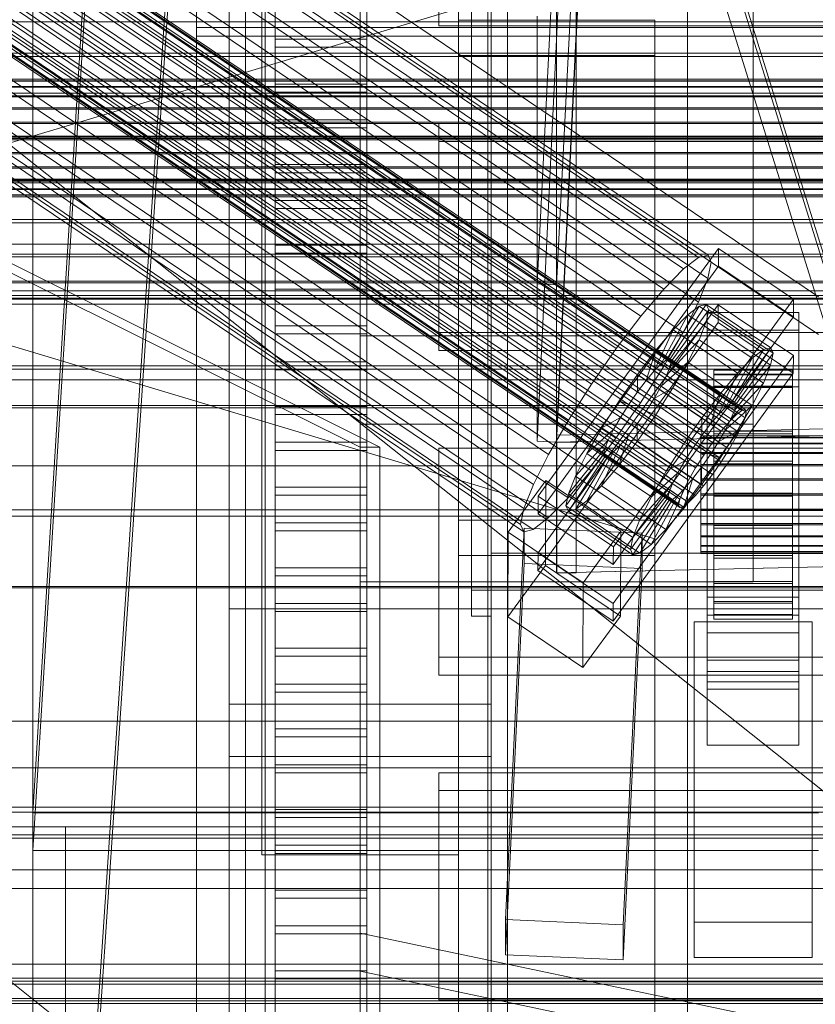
# Model space of a CAD drawing. Header units: millimetres. Extents: x -4738 to 65662, y -68080 to 6847.
# Tile 105 of 256: x -252 to -130, y -35416 to -35266. Entities that reach past the tile are written whole.
import ezdxf

# ---------------------------------------------------------------- set-up
doc = ezdxf.new("R2010")
doc.units = ezdxf.units.MM
for name, color, linetype, lineweight in [('COTAS_O', 1, 'Continuous', 0), ('COTAS_P', 1, 'Continuous', 0), ('frontal_bajante_movil', 7, 'Continuous', 0), ('frontal_briquetadora', 7, 'Continuous', 0), ('frontal_C01', 7, 'Continuous', 0), ('frontal_C02', 7, 'Continuous', 0), ('frontal_C03', 7, 'Continuous', 0), ('frontal_C04', 7, 'Continuous', 0), ('frontal_C05', 7, 'Continuous', 0), ('frontal_C10', 7, 'Continuous', 0), ('frontal_mix-C02', 7, 'Continuous', 0), ('frontal_secador', 7, 'Continuous', 0)]:
    doc.layers.add(name, color=color, linetype=linetype, lineweight=lineweight)
doc.dimstyles.new('R19_100', dxfattribs={"dimtxt": 250, "dimasz": 150, "dimexe": 150, "dimexo": 80, "dimgap": 100, "dimtad": 1, "dimtih": 1, "dimtoh": 1, "dimdsep": 46, "dimcen": 0.09, "dimadec": 0, "dimazin": 0, "dimtfac": 1, "dimtdec": 4, "dimtofl": 0, "dimtmove": 0, "dimatfit": 3, "dimfxl": 1, "dimtolj": 1, "dimtzin": 0, "dimarcsym": 0})

# ---------------------------------------------------------------- blocks, each defined once
blk = doc.blocks.new('DIM_R31_46')
at = {"layer": 'COTAS_P'}
for p, q in [((-4100, -35030), (-4219.91, -35921.98)), ((140, -35600), (20.09, -36491.98)), ((-4219.91, -35921.98), (-4065.25, -35897.36)), ((20.09, -36491.98), (-4219.91, -35921.98)), ((-4219.91, -35921.98), (-4077.24, -35986.56)), ((20.09, -36491.98), (-122.58, -36427.39)), ((20.09, -36491.98), (-134.57, -36516.59))]:
    blk.add_line(p, q, dxfattribs=at)
blk.add_text('4278.14 P', height=250, rotation=172.3434, dxfattribs=at).set_placement((-2113.24, -36306.08))
blk = doc.blocks.new('DIM_R31_50')
at = {"layer": 'COTAS_O'}
for p, q in [((-1850, -34900), (-1850, -35600)), ((-150, -34900), (-150, -35600)), ((-1850, -35600), (-1700, -35555)), ((-150, -35600), (-300, -35555)), ((-150, -35600), (-1850, -35600)), ((-1850, -35600), (-1700, -35645)), ((-150, -35600), (-300, -35645))]:
    blk.add_line(p, q, dxfattribs=at)
blk.add_text('1700 O', height=250, rotation=180, dxfattribs=at).set_placement((-1000, -35700))
blk = doc.blocks.new('DIM_R31_54')
at = {"layer": 'COTAS_O'}
for p, q in [((-1480, -35300), (-1330, -35255)), ((490, -35300), (340, -35255)), ((-1480, -36000), (-1480, -35300)), ((-1480, -35300), (490, -35300)), ((-1480, -35300), (-1330, -35345)), ((490, -35300), (340, -35345)), ((490, -36000), (490, -35300))]:
    blk.add_line(p, q, dxfattribs=at)
blk.add_text('1970 O', height=250, dxfattribs=at).set_placement((-495, -35200))
blk = doc.blocks.new('DIM_R31_56')
at = {"layer": 'COTAS_O'}
for p, q in [((-1400, -35300), (-1250, -35255)), ((1400, -35300), (1250, -35255)), ((-1400, -36000), (-1400, -35300)), ((-1400, -35300), (1400, -35300)), ((-1400, -35300), (-1250, -35345)), ((1400, -35300), (1250, -35345)), ((1400, -36000), (1400, -35300))]:
    blk.add_line(p, q, dxfattribs=at)
blk.add_text('2800 O', height=250, dxfattribs=at).set_placement((0, -35200))
blk = doc.blocks.new('DIM_R31_57')
at = {"layer": 'COTAS_P'}
for p, q in [((-305, -34680), (395, -34680)), ((395, -34680), (350, -34830)), ((395, -36000), (395, -34680)), ((395, -34680), (440, -34830)), ((395, -36000), (350, -35850)), ((395, -36000), (440, -35850)), ((-305, -36000), (395, -36000))]:
    blk.add_line(p, q, dxfattribs=at)
blk.add_text('1320 P', height=250, rotation=90, dxfattribs=at).set_placement((295, -35340))
blk = doc.blocks.new('DIM_R31_58')
at = {"layer": 'COTAS_P'}
for p, q in [((-305, -35300), (-155, -35255)), ((345, -35300), (195, -35255)), ((-305, -36000), (-305, -35300)), ((-305, -35300), (345, -35300)), ((-305, -35300), (-155, -35345)), ((345, -35300), (195, -35345)), ((345, -36000), (345, -35300))]:
    blk.add_line(p, q, dxfattribs=at)
blk.add_text('650 P', height=250, dxfattribs=at).set_placement((20, -35200))

msp = doc.modelspace()

# ---------------------------------------------------------------- linework, layer by layer
at = {"layer": 'frontal_bajante_movil'}
for p, q in [((-215, -35355.689), (-215, -34808.457)), ((-185, -34808.457), (-185, -35355.689)), ((-183, -35356.81), (-183, -34809.578)), ((-180, -34809.578), (-180, -35356.81)), ((-215, -34846.045), (-215, -35393.277)), ((-185, -35393.277), (-185, -34846.045)), ((-220, -35775), (-220, -34903.821)), ((-180, -35775), (-180, -34903.821)), ((-180, -35347.232), (-180, -35159.121)), ((-183, -35352.87), (-183, -35164.759)), ((-180, -35164.759), (-180, -35352.87)), ((-183, -35167.578), (-183, -35355.689)), ((-170.939, -35177.54), (-82.939, -35460.565)), ((-80, -35460), (-168, -35176.975)), ((-80, -35461.611), (-168, -35178.586)), ((-183, -35227.232), (-183, -35356.81)), ((-180, -35356.81), (-180, -35227.232)), ((-305, -35325), (345, -35325)), ((-305, -35325), (-185, -35325)), ((-185, -35380), (-185, -35325)), ((220, -35347.232), (-180, -35347.232)), ((-180, -35347.232), (-180, -35352.87)), ((223, -35352.87), (-183, -35352.87)), ((-183, -35352.87), (-183, -35355.689)), ((-180, -35352.87), (220, -35352.87)), ((-220, -35355.701), (-220, -35370.259)), ((-220, -35378.259), (-220, -35355.701)), ((-220, -35355.701), (-180, -35355.701)), ((-185, -35355.689), (-215, -35355.689)), ((-215, -35355.689), (-215, -35393.277)), ((-185, -35355.689), (-185, -35393.277)), ((-183, -35355.689), (223, -35355.689)), ((-180, -35370.259), (-180, -35355.701)), ((-180, -35355.701), (-180, -35378.259)), ((-183, -35356.81), (-180, -35356.81)), ((-220, -35370.259), (-220, -35378.259)), ((-220, -35370.259), (-180, -35370.259)), ((-180, -35378.259), (-180, -35370.259)), ((-220, -35378.259), (-180, -35378.259)), ((-220, -35775), (-220, -35378.259)), ((-180, -35775), (-180, -35378.259)), ((-305, -35380), (345, -35380)), ((-305, -35380), (-185, -35380)), ((-305, -35386), (345, -35386)), ((-305, -35389), (345, -35389)), ((-285, -35389), (-245, -35389)), ((-245, -35389), (285, -35389)), ((-245, -35429), (-245, -35389)), ((-215, -35393.277), (-185, -35393.277))]:
    msp.add_line(p, q, dxfattribs=at)
at = {"layer": 'frontal_briquetadora'}
for p, q in [((-674.804, -34950), (340, -35756.525)), ((-720.639, -35041.307), (340, -35884.261))]:
    msp.add_line(p, q, dxfattribs=at)
at = {"layer": 'frontal_C01'}
for p, q in [((-250, -33373.251), (-250, -35948.844)), ((-250, -35953.656), (-250, -33378.064)), ((-332.629, -35177.699), (-148.32, -35302.034)), ((-331.181, -35177.349), (-146.872, -35301.684)), ((-330.692, -35178.439), (-146.383, -35302.774)), ((-334.938, -35179.464), (-150.629, -35303.799)), ((-356.348, -35181.789), (-142.549, -35326.017)), ((-355.53, -35181.164), (-141.731, -35325.392)), ((-355.022, -35182.296), (-141.224, -35326.524)), ((-355.017, -35181.04), (-141.218, -35325.268)), ((-354.844, -35181.426), (-141.045, -35325.654)), ((-331.197, -35180.894), (-146.887, -35305.229)), ((-357.415, -35182.873), (-143.617, -35327.102)), ((-355.541, -35183.59), (-141.742, -35327.818)), ((-337.95, -35182.524), (-153.641, -35306.859)), ((-358.659, -35184.343), (-144.861, -35328.571)), ((-356.363, -35185.221), (-142.565, -35329.449)), ((-332.659, -35184.547), (-148.35, -35308.882)), ((-146.196, -35330.325), (-359.995, -35186.097)), ((-341.461, -35186.671), (-157.152, -35311.006)), ((-361.332, -35188.017), (-147.533, -35332.245)), ((-357.434, -35187.076), (-143.635, -35331.305)), ((-358.68, -35189.031), (-144.881, -35333.259)), ((-334.981, -35189.149), (-150.672, -35313.483)), ((-362.578, -35189.971), (-148.779, -35334.199)), ((-360.017, -35190.95), (-146.218, -35335.179)), ((-363.648, -35191.827), (-149.85, -35336.055)), ((-361.352, -35192.705), (-147.554, -35336.933)), ((-160.922, -35315.957), (-345.231, -35191.622)), ((-364.471, -35193.457), (-150.672, -35337.686)), ((-362.596, -35194.174), (-148.798, -35338.402)), ((-365.168, -35195.621), (-151.369, -35339.85)), ((-364.989, -35194.752), (-151.191, -35338.98)), ((-363.664, -35195.258), (-149.865, -35339.487)), ((-338.003, -35194.386), (-153.694, -35318.72)), ((-364.995, -35196.008), (-151.196, -35340.236)), ((-364.482, -35195.884), (-150.683, -35340.112)), ((-349.002, -35197.04), (-164.693, -35321.375)), ((-341.52, -35199.901), (-157.211, -35324.236)), ((-352.519, -35202.555), (-168.21, -35326.89)), ((-345.291, -35205.319), (-160.982, -35329.653)), ((-355.541, -35207.792), (-171.232, -35332.127)), ((-200, -35308.257), (-200, -35207.198)), ((-349.061, -35210.27), (-164.752, -35334.605)), ((-357.863, -35212.394), (-173.554, -35336.729)), ((-200, -35314.034), (-200, -35212.975)), ((-352.572, -35214.417), (-168.263, -35338.752)), ((-359.326, -35216.047), (-175.016, -35340.381)), ((-355.584, -35217.477), (-171.275, -35341.812)), ((-359.83, -35218.502), (-175.521, -35342.836)), ((-359.341, -35219.592), (-175.032, -35343.926)), ((-357.893, -35219.242), (-173.584, -35343.577)), ((-140, -35219.826), (-140, -35308.257)), ((-140, -35225.603), (-140, -35314.034)), ((-200, -35327.516), (-200, -35226.457)), ((-140, -35239.085), (-140, -35327.516)), ((-228.298, -35241.719), (-250, -35565.195)), ((-130, -35308.031), (-228.298, -35241.719)), ((-250, -35570.976), (-228.298, -35247.5)), ((-228.298, -35247.5), (-130, -35313.812)), ((-200, -35250.531), (-200, -35351.59)), ((-140, -35351.59), (-140, -35263.159)), ((-311.15, -35266.029), (311.15, -35266.029)), ((-185, -35271.198), (-185, -35265.806)), ((-185, -35265.806), (-155, -35265.806)), ((-185, -35666.702), (-185, -35265.806)), ((-155, -35265.806), (-155, -35271.198)), ((-155, -35265.806), (-155, -35666.702)), ((-311.15, -35270.841), (311.15, -35270.841)), ((-311.15, -35271.334), (311.15, -35271.334)), ((-155, -35271.198), (-185, -35271.198)), ((-185, -35271.198), (-185, -35672.095)), ((-155, -35672.095), (-155, -35271.198)), ((-440, -35274.788), (440, -35274.788)), ((-440, -35275.068), (440, -35275.068)), ((-440, -35275.12), (440, -35275.12)), ((-440, -35275.943), (440, -35275.943)), ((-440, -35276.044), (440, -35276.044)), ((311.15, -35276.939), (-311.15, -35276.939)), ((-440, -35277.352), (440, -35277.352)), ((-440, -35277.495), (440, -35277.495)), ((-311.15, -35277.488), (311.15, -35277.488)), ((-440, -35279.2), (440, -35279.2)), ((-440, -35279.374), (440, -35279.374)), ((440, -35281.36), (-440, -35281.36)), ((-440, -35281.555), (440, -35281.555)), ((-440, -35283.686), (440, -35283.686)), ((-440, -35283.888), (440, -35283.888)), ((-311.15, -35283.503), (311.15, -35283.503)), ((-311.15, -35284.071), (311.15, -35284.071)), ((-440, -35286.019), (440, -35286.019)), ((-440, -35286.213), (440, -35286.213)), ((-440, -35288.199), (440, -35288.199)), ((-440, -35288.374), (440, -35288.374)), ((-440, -35290.079), (440, -35290.079)), ((-440, -35290.222), (440, -35290.222)), ((-311.15, -35290.086), (311.15, -35290.086)), ((-440, -35291.53), (440, -35291.53)), ((-440, -35291.631), (440, -35291.631)), ((-311.15, -35290.635), (311.15, -35290.635)), ((-440, -35292.454), (440, -35292.454)), ((-440, -35292.506), (440, -35292.506)), ((-440, -35292.786), (440, -35292.786)), ((-311.15, -35296.24), (311.15, -35296.24)), ((-311.15, -35296.732), (311.15, -35296.732)), ((-172.809, -35338.517), (-145.277, -35300.663)), ((-145.289, -35303.359), (-145.277, -35300.663)), ((-145.277, -35300.663), (-133.809, -35308.399)), ((-311.15, -35301.545), (311.15, -35301.545)), ((-311.15, -35301.947), (311.15, -35301.947)), ((-150.629, -35303.799), (-148.32, -35302.034)), ((-148.32, -35302.034), (-146.872, -35301.684)), ((-146.872, -35301.684), (-146.383, -35302.774)), ((-145.289, -35303.359), (-172.821, -35341.213)), ((-153.641, -35306.859), (-150.629, -35303.799)), ((-146.383, -35302.774), (-146.887, -35305.229)), ((-133.821, -35311.095), (-145.289, -35303.359)), ((-311.15, -35305.64), (311.15, -35305.64)), ((-146.887, -35305.229), (-148.35, -35308.882)), ((-311.15, -35305.925), (311.15, -35305.925)), ((-157.152, -35311.006), (-153.641, -35306.859)), ((-450, -35307.834), (450, -35307.834)), ((-311.15, -35308.246), (311.15, -35308.246)), ((-311.15, -35308.394), (311.15, -35308.394)), ((-140, -35308.257), (-200, -35308.257)), ((-200, -35308.257), (-200, -35314.034)), ((-133.809, -35308.399), (-161.341, -35346.253)), ((-140, -35314.034), (-140, -35308.257)), ((-133.809, -35308.399), (-133.821, -35311.095)), ((-311.15, -35309.185), (311.15, -35309.185)), ((-172.847, -35347.145), (-145.315, -35309.29)), ((-153.199, -35317.656), (-148.226, -35309.478)), ((-152.686, -35317.532), (-147.143, -35309.216)), ((-152.513, -35317.918), (-146.777, -35310.032)), ((-148.35, -35308.882), (-150.672, -35313.483)), ((-148.226, -35309.478), (-149.953, -35310.798)), ((-147.143, -35309.216), (-148.226, -35309.478)), ((-148.226, -35309.478), (-138.396, -35316.109)), ((-147.155, -35311.868), (-146.777, -35310.032)), ((-147.143, -35309.216), (-137.313, -35315.847)), ((-146.777, -35310.032), (-147.143, -35309.216)), ((-146.777, -35310.032), (-136.948, -35316.663)), ((-145.327, -35311.986), (-145.315, -35309.29)), ((-145.315, -35309.29), (-133.847, -35317.027)), ((-161.353, -35348.949), (-133.821, -35311.095)), ((-160.922, -35315.957), (-157.152, -35311.006)), ((-154.017, -35318.281), (-149.953, -35310.798)), ((-149.953, -35310.798), (-152.207, -35313.087)), ((-149.953, -35310.798), (-140.123, -35317.429)), ((-147, -35313.157), (-147, -35310.461)), ((-147, -35310.461), (-133, -35310.461)), ((-147, -35356.683), (-147, -35310.461)), ((-133, -35310.461), (-133, -35313.157)), ((-133, -35310.461), (-133, -35356.683)), ((-145.327, -35311.986), (-172.859, -35349.841)), ((-155.085, -35319.365), (-152.207, -35313.087)), ((-152.207, -35313.087), (-154.833, -35316.189)), ((-152.692, -35318.788), (-147.155, -35311.868)), ((-152.207, -35313.087), (-142.377, -35319.718)), ((-148.249, -35314.6), (-147.155, -35311.868)), ((-147.155, -35311.868), (-137.325, -35318.499)), ((-133, -35313.157), (-147, -35313.157)), ((-147, -35313.157), (-147, -35359.38)), ((-133.859, -35319.723), (-145.327, -35311.986)), ((-133, -35359.38), (-133, -35313.157)), ((-140, -35314.034), (-200, -35314.034)), ((-200, -35314.034), (-200, -35327.516)), ((-150.672, -35313.483), (-153.694, -35318.72)), ((-153.21, -35320.082), (-148.249, -35314.6)), ((-149.985, -35318.043), (-148.249, -35314.6)), ((-148.249, -35314.6), (-138.419, -35321.232)), ((-140, -35327.516), (-140, -35314.034)), ((-164.693, -35321.375), (-160.922, -35315.957)), ((-138.396, -35316.109), (-143.369, -35324.287)), ((-137.313, -35315.847), (-142.856, -35324.163)), ((-140.123, -35317.429), (-138.396, -35316.109)), ((-138.396, -35316.109), (-137.313, -35315.847)), ((-137.313, -35315.847), (-136.948, -35316.663)), ((-133.847, -35317.027), (-161.379, -35354.881)), ((-154.833, -35316.189), (-157.653, -35319.893)), ((-156.329, -35320.835), (-154.833, -35316.189)), ((-154.833, -35316.189), (-145.003, -35322.821)), ((-154.017, -35318.281), (-153.199, -35317.656)), ((-153.199, -35317.656), (-152.686, -35317.532)), ((-143.369, -35324.287), (-153.199, -35317.656)), ((-142.856, -35324.163), (-152.686, -35317.532)), ((-152.686, -35317.532), (-152.513, -35317.918)), ((-140.123, -35317.429), (-144.188, -35324.912)), ((-136.948, -35316.663), (-142.683, -35324.549)), ((-142.377, -35319.718), (-140.123, -35317.429)), ((-136.948, -35316.663), (-137.325, -35318.499)), ((-133.847, -35317.027), (-133.859, -35319.723)), ((450, -35318.618), (-450, -35318.618)), ((-153.694, -35318.72), (-157.211, -35324.236)), ((-155.085, -35319.365), (-154.017, -35318.281)), ((-154.033, -35321.713), (-149.985, -35318.043)), ((-144.188, -35324.912), (-154.017, -35318.281)), ((-152.692, -35318.788), (-153.21, -35320.082)), ((-152.513, -35317.918), (-152.692, -35318.788)), ((-142.862, -35325.419), (-152.692, -35318.788)), ((-142.683, -35324.549), (-152.513, -35317.918)), ((-152.246, -35321.96), (-149.985, -35318.043)), ((-149.985, -35318.043), (-140.156, -35324.674)), ((-147, -35321.785), (-147, -35319.089)), ((-147, -35319.089), (-133, -35319.089)), ((-147, -35365.311), (-147, -35319.089)), ((-137.325, -35318.499), (-142.862, -35325.419)), ((-137.325, -35318.499), (-138.419, -35321.232)), ((-133, -35319.089), (-133, -35321.785)), ((-133, -35319.089), (-133, -35365.311)), ((-161.391, -35357.577), (-133.859, -35319.723)), ((-157.653, -35319.893), (-160.474, -35323.946)), ((-157.653, -35319.893), (-157.665, -35322.589)), ((-147.823, -35326.524), (-157.653, -35319.893)), ((-156.329, -35320.835), (-155.085, -35319.365)), ((-145.255, -35325.997), (-155.085, -35319.365)), ((-153.21, -35320.082), (-154.033, -35321.713)), ((-143.38, -35326.713), (-153.21, -35320.082)), ((-146, -35329.272), (-146, -35319.272)), ((-146, -35319.272), (-146, -35319.865)), ((-146, -35319.272), (-134, -35319.272)), ((-146, -35319.975), (-146, -35319.272)), ((-146, -35329.552), (-146, -35319.865)), ((-146, -35319.865), (-146, -35321.711)), ((-146, -35319.865), (-134, -35319.865)), ((-146, -35329.604), (-146, -35319.975)), ((-146, -35319.975), (-134, -35319.975)), ((-146, -35321.924), (-146, -35319.975)), ((-142.377, -35319.718), (-145.255, -35325.997)), ((-145.003, -35322.821), (-142.377, -35319.718)), ((-134, -35319.865), (-134, -35319.272)), ((-134, -35319.272), (-134, -35329.272)), ((-134, -35319.272), (-134, -35319.975)), ((-134, -35321.711), (-134, -35319.865)), ((-134, -35319.865), (-134, -35329.552)), ((-134, -35319.975), (-134, -35329.604)), ((-134, -35319.975), (-134, -35321.924)), ((-168.21, -35326.89), (-164.693, -35321.375)), ((-157.665, -35322.589), (-156.329, -35320.835)), ((-146.499, -35327.466), (-156.329, -35320.835)), ((-154.033, -35321.713), (-155.103, -35323.568)), ((-155.103, -35323.568), (-152.246, -35321.96)), ((-154.877, -35326.086), (-152.246, -35321.96)), ((-144.203, -35328.344), (-154.033, -35321.713)), ((-152.246, -35321.96), (-142.416, -35328.591)), ((-133, -35321.785), (-147, -35321.785)), ((-147, -35321.785), (-147, -35368.007)), ((-146, -35330.427), (-146, -35321.711)), ((-146, -35321.711), (-146, -35324.687)), ((-146, -35321.711), (-134, -35321.711)), ((-146, -35330.528), (-146, -35321.924)), ((-146, -35321.924), (-134, -35321.924)), ((-146, -35324.987), (-146, -35321.924)), ((-138.419, -35321.232), (-143.38, -35326.713)), ((-138.419, -35321.232), (-140.156, -35324.674)), ((-134, -35324.687), (-134, -35321.711)), ((-134, -35321.711), (-134, -35330.427)), ((-134, -35321.924), (-134, -35330.528)), ((-134, -35321.924), (-134, -35324.987)), ((-133, -35368.007), (-133, -35321.785)), ((-159.001, -35324.509), (-157.665, -35322.589)), ((-157.665, -35322.589), (-147.835, -35329.22)), ((-155.103, -35323.568), (-156.35, -35325.522)), ((-145.274, -35330.199), (-155.103, -35323.568)), ((-147.823, -35326.524), (-145.003, -35322.821)), ((-145.003, -35322.821), (-146.499, -35327.466)), ((-160.474, -35323.946), (-163.105, -35328.071)), ((-157.211, -35324.236), (-160.982, -35329.653)), ((-159.001, -35324.509), (-160.474, -35323.946)), ((-160.474, -35323.946), (-150.644, -35330.577)), ((-160.247, -35326.463), (-159.001, -35324.509)), ((-149.171, -35331.14), (-159.001, -35324.509)), ((-146, -35331.836), (-146, -35324.687)), ((-146, -35324.687), (-146, -35328.588)), ((-146, -35324.687), (-134, -35324.687)), ((-146, -35331.979), (-146, -35324.987)), ((-146, -35324.987), (-134, -35324.987)), ((-146, -35328.956), (-146, -35324.987)), ((-144.188, -35324.912), (-145.255, -35325.997)), ((-140.156, -35324.674), (-144.203, -35328.344)), ((-143.369, -35324.287), (-144.188, -35324.912)), ((-142.856, -35324.163), (-143.369, -35324.287)), ((-142.862, -35325.419), (-142.683, -35324.549)), ((-142.683, -35324.549), (-142.856, -35324.163)), ((-140.156, -35324.674), (-142.416, -35328.591)), ((-134, -35328.588), (-134, -35324.687)), ((-134, -35324.687), (-134, -35331.836)), ((-134, -35324.987), (-134, -35331.979)), ((-134, -35324.987), (-134, -35328.956)), ((-160.247, -35326.463), (-163.105, -35328.071)), ((-161.318, -35328.319), (-160.247, -35326.463)), ((-150.417, -35333.094), (-160.247, -35326.463)), ((-157.698, -35330.138), (-154.877, -35326.086)), ((-156.35, -35325.522), (-157.686, -35327.442)), ((-156.35, -35325.522), (-154.877, -35326.086)), ((-146.52, -35332.154), (-156.35, -35325.522)), ((-154.877, -35326.086), (-145.047, -35332.717)), ((-150.644, -35330.577), (-147.823, -35326.524)), ((-147.835, -35329.22), (-147.823, -35326.524)), ((-145.255, -35325.997), (-146.499, -35327.466)), ((-144.203, -35328.344), (-143.38, -35326.713)), ((-143.617, -35327.102), (-142.549, -35326.017)), ((-143.38, -35326.713), (-142.862, -35325.419)), ((-142.549, -35326.017), (-141.731, -35325.392)), ((-141.224, -35326.524), (-141.742, -35327.818)), ((-141.731, -35325.392), (-141.218, -35325.268)), ((-141.045, -35325.654), (-141.224, -35326.524)), ((-141.218, -35325.268), (-141.045, -35325.654)), ((-140, -35327.516), (-200, -35327.516)), ((-200, -35327.516), (-200, -35351.59)), ((-171.232, -35332.127), (-168.21, -35326.89)), ((-163.105, -35328.071), (-165.365, -35331.989)), ((-163.105, -35328.071), (-153.275, -35334.702)), ((-157.686, -35327.442), (-159.022, -35329.196)), ((-157.686, -35327.442), (-157.698, -35330.138)), ((-147.856, -35334.073), (-157.686, -35327.442)), ((-146.499, -35327.466), (-147.835, -35329.22)), ((-144.861, -35328.571), (-143.617, -35327.102)), ((-141.742, -35327.818), (-142.565, -35329.449)), ((-140, -35351.59), (-140, -35327.516)), ((-161.318, -35328.319), (-165.365, -35331.989)), ((-160.982, -35329.653), (-164.752, -35334.605)), ((-162.14, -35329.949), (-161.318, -35328.319)), ((-151.488, -35334.95), (-161.318, -35328.319)), ((-159.022, -35329.196), (-160.518, -35333.842)), ((-159.022, -35329.196), (-160.266, -35330.666)), ((-149.192, -35335.828), (-159.022, -35329.196)), ((-147.835, -35329.22), (-149.171, -35331.14)), ((-148, -35329.604), (-148, -35329.272)), ((-148, -35329.272), (-148, -35329.552)), ((-148, -35329.272), (148, -35329.272)), ((-148, -35329.552), (-148, -35330.427)), ((-148, -35329.552), (148, -35329.552)), ((-148, -35330.528), (-148, -35329.604)), ((-148, -35329.604), (148, -35329.604)), ((-146.196, -35330.325), (-144.861, -35328.571)), ((-146, -35333.684), (-146, -35328.588)), ((-146, -35328.588), (-146, -35333.148)), ((-146, -35328.588), (-134, -35328.588)), ((-146, -35333.859), (-146, -35328.956)), ((-146, -35328.956), (-134, -35328.956)), ((-146, -35333.559), (-146, -35328.956)), ((-146, -35329.552), (-146, -35329.272)), ((-134, -35329.272), (-146, -35329.272)), ((-146, -35329.272), (-146, -35329.604)), ((-146, -35330.427), (-146, -35329.552)), ((-134, -35329.552), (-146, -35329.552)), ((-134, -35329.604), (-146, -35329.604)), ((-146, -35329.604), (-146, -35330.528)), ((-145.274, -35330.199), (-144.203, -35328.344)), ((-142.416, -35328.591), (-145.274, -35330.199)), ((-142.416, -35328.591), (-145.047, -35332.717)), ((-142.565, -35329.449), (-143.635, -35331.305)), ((-134, -35333.148), (-134, -35328.588)), ((-134, -35328.588), (-134, -35333.684)), ((-134, -35328.956), (-134, -35333.859)), ((-134, -35328.956), (-134, -35333.559)), ((-134, -35329.272), (-134, -35329.552)), ((-134, -35329.604), (-134, -35329.272)), ((-134, -35329.552), (-134, -35330.427)), ((-134, -35330.528), (-134, -35329.604)), ((-162.14, -35329.949), (-167.102, -35335.431)), ((-160.266, -35330.666), (-163.144, -35336.944)), ((-162.659, -35331.243), (-162.14, -35329.949)), ((-152.311, -35336.58), (-162.14, -35329.949)), ((-160.266, -35330.666), (-161.333, -35331.75)), ((-160.518, -35333.842), (-157.698, -35330.138)), ((-150.436, -35337.297), (-160.266, -35330.666)), ((-157.698, -35330.138), (-147.868, -35336.769)), ((-153.275, -35334.702), (-150.644, -35330.577)), ((-150.644, -35330.577), (-149.171, -35331.14)), ((-149.171, -35331.14), (-150.417, -35333.094)), ((-148, -35330.427), (-148, -35331.836)), ((-148, -35330.427), (148, -35330.427)), ((-148, -35331.979), (-148, -35330.528)), ((-148, -35330.528), (148, -35330.528)), ((-147.533, -35332.245), (-146.196, -35330.325)), ((-146.52, -35332.154), (-145.274, -35330.199)), ((-146, -35331.836), (-146, -35330.427)), ((-134, -35330.427), (-146, -35330.427)), ((-134, -35330.528), (-146, -35330.528)), ((-146, -35330.528), (-146, -35331.979)), ((-134, -35330.427), (-134, -35331.836)), ((-134, -35331.979), (-134, -35330.528)), ((-173.554, -35336.729), (-171.232, -35332.127)), ((-162.837, -35332.113), (-168.573, -35340)), ((-162.664, -35332.499), (-168.208, -35340.815)), ((-162.659, -35331.243), (-168.196, -35338.163)), ((-162.151, -35332.376), (-167.125, -35340.554)), ((-165.365, -35331.989), (-167.102, -35335.431)), ((-161.333, -35331.75), (-165.397, -35339.233)), ((-165.365, -35331.989), (-155.535, -35338.62)), ((-162.837, -35332.113), (-162.659, -35331.243)), ((-162.664, -35332.499), (-162.837, -35332.113)), ((-153.008, -35338.744), (-162.837, -35332.113)), ((-162.151, -35332.376), (-162.664, -35332.499)), ((-152.835, -35339.131), (-162.664, -35332.499)), ((-152.829, -35337.875), (-162.659, -35331.243)), ((-161.333, -35331.75), (-162.151, -35332.376)), ((-152.321, -35339.007), (-162.151, -35332.376)), ((-151.503, -35338.381), (-161.333, -35331.75)), ((-148.779, -35334.199), (-147.533, -35332.245)), ((-148, -35331.836), (-148, -35333.684)), ((-148, -35331.836), (148, -35331.836)), ((-148, -35333.859), (-148, -35331.979)), ((-148, -35331.979), (148, -35331.979)), ((-145.047, -35332.717), (-147.868, -35336.769)), ((-147.856, -35334.073), (-146.52, -35332.154)), ((-145.047, -35332.717), (-146.52, -35332.154)), ((-146, -35333.684), (-146, -35331.836)), ((-134, -35331.836), (-146, -35331.836)), ((-134, -35331.979), (-146, -35331.979)), ((-146, -35331.979), (-146, -35333.859)), ((-143.635, -35331.305), (-144.881, -35333.259)), ((-134, -35331.836), (-134, -35333.684)), ((-134, -35333.859), (-134, -35331.979)), ((-163.144, -35336.944), (-160.518, -35333.842)), ((-160.518, -35333.842), (-150.688, -35340.473)), ((-153.275, -35334.702), (-150.417, -35333.094)), ((-150.417, -35333.094), (-151.488, -35334.95)), ((-149.85, -35336.055), (-148.779, -35334.199)), ((-149.192, -35335.828), (-147.856, -35334.073)), ((-148, -35333.684), (-148, -35335.845)), ((-148, -35333.684), (148, -35333.684)), ((-148, -35336.039), (-148, -35333.859)), ((-148, -35333.859), (148, -35333.859)), ((-147.868, -35336.769), (-147.856, -35334.073)), ((-144.881, -35333.259), (-146.218, -35335.179)), ((-146, -35333.148), (-146, -35335.845)), ((-134, -35333.148), (-146, -35333.148)), ((-146, -35333.148), (-146, -35338.058)), ((-146, -35336.039), (-146, -35333.559)), ((-146, -35333.559), (-134, -35333.559)), ((-146, -35338.484), (-146, -35333.559)), ((-146, -35335.845), (-146, -35333.684)), ((-134, -35333.684), (-146, -35333.684)), ((-134, -35333.859), (-146, -35333.859)), ((-146, -35333.859), (-146, -35336.039)), ((-134, -35335.845), (-134, -35333.148)), ((-134, -35338.058), (-134, -35333.148)), ((-134, -35333.559), (-134, -35336.039)), ((-134, -35333.559), (-134, -35338.484)), ((-134, -35333.684), (-134, -35335.845)), ((-134, -35336.039), (-134, -35333.859)), ((-164.752, -35334.605), (-168.263, -35338.752)), ((-167.102, -35335.431), (-168.196, -35338.163)), ((-167.102, -35335.431), (-157.272, -35342.062)), ((-155.535, -35338.62), (-153.275, -35334.702)), ((-155.535, -35338.62), (-151.488, -35334.95)), ((-151.488, -35334.95), (-152.311, -35336.58)), ((-146.218, -35335.179), (-147.554, -35336.933)), ((-177.394, -35344.017), (-171.658, -35336.131)), ((-175.016, -35340.381), (-173.554, -35336.729)), ((-171.715, -35349.072), (-171.658, -35336.131)), ((-171.658, -35336.131), (-160.19, -35343.867)), ((-165.397, -35339.233), (-163.144, -35336.944)), ((-163.144, -35336.944), (-153.314, -35343.575)), ((-157.272, -35342.062), (-152.311, -35336.58)), ((-152.311, -35336.58), (-152.829, -35337.875)), ((-150.688, -35340.473), (-149.192, -35335.828)), ((-147.868, -35336.769), (-150.688, -35340.473)), ((-150.672, -35337.686), (-149.85, -35336.055)), ((-150.436, -35337.297), (-149.192, -35335.828)), ((-147.554, -35336.933), (-148.798, -35338.402)), ((-148, -35335.845), (-148, -35338.17)), ((148, -35335.845), (-148, -35335.845)), ((-148, -35338.372), (-148, -35336.039)), ((-148, -35336.039), (148, -35336.039)), ((-146, -35335.845), (-134, -35335.845)), ((-146, -35338.17), (-146, -35335.845)), ((-134, -35336.039), (-146, -35336.039)), ((-146, -35336.039), (-146, -35338.372)), ((-134, -35335.845), (-134, -35338.17)), ((-134, -35338.372), (-134, -35336.039)), ((-172.809, -35338.517), (-172.821, -35341.213)), ((-161.341, -35346.253), (-172.809, -35338.517)), ((-168.196, -35338.163), (-168.573, -35340)), ((-168.196, -35338.163), (-158.366, -35344.794)), ((-158.743, -35346.631), (-153.008, -35338.744)), ((-158.366, -35344.794), (-152.829, -35337.875)), ((-157.272, -35342.062), (-155.535, -35338.62)), ((-155.567, -35345.864), (-151.503, -35338.381)), ((-153.314, -35343.575), (-150.436, -35337.297)), ((-152.829, -35337.875), (-153.008, -35338.744)), ((-153.008, -35338.744), (-152.835, -35339.131)), ((-152.321, -35339.007), (-151.503, -35338.381)), ((-151.503, -35338.381), (-150.436, -35337.297)), ((-151.191, -35338.98), (-150.672, -35337.686)), ((-148.798, -35338.402), (-149.865, -35339.487)), ((-148, -35338.17), (-148, -35340.503)), ((-148, -35338.17), (148, -35338.17)), ((-148, -35340.698), (-148, -35338.372)), ((-148, -35338.372), (148, -35338.372)), ((-146, -35338.17), (-146, -35338.058)), ((-146, -35338.058), (-146, -35342.983)), ((-146, -35338.058), (-134, -35338.058)), ((-146, -35340.503), (-146, -35338.17)), ((-134, -35338.17), (-146, -35338.17)), ((-146, -35338.372), (-146, -35338.484)), ((-134, -35338.372), (-146, -35338.372)), ((-146, -35338.372), (-146, -35340.698)), ((-146, -35338.484), (-134, -35338.484)), ((-146, -35343.394), (-146, -35338.484)), ((-134, -35342.983), (-134, -35338.058)), ((-134, -35338.058), (-134, -35338.17)), ((-134, -35338.17), (-134, -35340.503)), ((-134, -35338.484), (-134, -35338.372)), ((-134, -35340.698), (-134, -35338.372)), ((-134, -35338.484), (-134, -35343.394)), ((-168.263, -35338.752), (-171.275, -35341.812)), ((-168.573, -35340), (-168.208, -35340.815)), ((-168.573, -35340), (-158.743, -35346.631)), ((-167.125, -35340.554), (-165.397, -35339.233)), ((-165.397, -35339.233), (-155.567, -35345.864)), ((-158.378, -35347.446), (-152.835, -35339.131)), ((-157.295, -35347.185), (-152.321, -35339.007)), ((-152.835, -35339.131), (-152.321, -35339.007)), ((-151.369, -35339.85), (-151.191, -35338.98)), ((-151.196, -35340.236), (-151.369, -35339.85)), ((-150.683, -35340.112), (-151.196, -35340.236)), ((-149.865, -35339.487), (-150.683, -35340.112)), ((450, -35341.538), (-450, -35341.538)), ((-175.521, -35342.836), (-175.016, -35340.381)), ((-172.821, -35341.213), (-161.353, -35348.949)), ((-168.208, -35340.815), (-167.125, -35340.554)), ((-168.208, -35340.815), (-158.378, -35347.446)), ((-167.125, -35340.554), (-157.295, -35347.185)), ((-150.688, -35340.473), (-153.314, -35343.575)), ((-148, -35340.503), (-148, -35342.684)), ((-148, -35340.503), (148, -35340.503)), ((-148, -35342.858), (-148, -35340.698)), ((-148, -35340.698), (148, -35340.698)), ((-146, -35342.684), (-146, -35340.503)), ((-146, -35340.503), (-146, -35342.983)), ((-134, -35340.503), (-146, -35340.503)), ((-146, -35340.698), (-146, -35343.394)), ((-134, -35340.698), (-146, -35340.698)), ((-146, -35340.698), (-146, -35342.858)), ((-134, -35342.983), (-134, -35340.503)), ((-134, -35340.503), (-134, -35342.684)), ((-134, -35343.394), (-134, -35340.698)), ((-134, -35342.858), (-134, -35340.698)), ((-185, -35347.571), (-185, -35342.178)), ((-185, -35342.178), (-155, -35342.178)), ((-185, -35743.543), (-185, -35342.178)), ((-175.032, -35343.926), (-175.521, -35342.836)), ((-171.275, -35341.812), (-173.584, -35343.577)), ((-158.366, -35344.794), (-157.272, -35342.062)), ((-155, -35342.178), (-155, -35347.571)), ((-155, -35342.178), (-155, -35743.543)), ((-148, -35342.684), (-148, -35344.563)), ((-148, -35342.684), (148, -35342.684)), ((-148, -35344.706), (-148, -35342.858)), ((-148, -35342.858), (148, -35342.858)), ((-146, -35344.563), (-146, -35342.684)), ((-146, -35342.684), (-146, -35347.586)), ((-134, -35342.684), (-146, -35342.684)), ((-146, -35342.858), (-146, -35347.955)), ((-134, -35342.858), (-146, -35342.858)), ((-146, -35342.858), (-146, -35344.706)), ((-146, -35342.983), (-146, -35347.586)), ((-146, -35342.983), (-134, -35342.983)), ((-134, -35347.586), (-134, -35342.684)), ((-134, -35342.684), (-134, -35344.563)), ((-134, -35347.955), (-134, -35342.858)), ((-134, -35344.706), (-134, -35342.858)), ((-134, -35347.586), (-134, -35342.983)), ((-177.811, -35403.162), (-174.943, -35343.373)), ((-177.394, -35344.017), (-177.451, -35356.959)), ((-165.926, -35351.754), (-177.394, -35344.017)), ((-173.584, -35343.577), (-175.032, -35343.926)), ((-174.943, -35348.767), (-174.943, -35343.373)), ((-174.943, -35343.373), (-156.962, -35344.173)), ((-160.19, -35343.867), (-165.926, -35351.754)), ((-160.19, -35343.867), (-160.247, -35356.809)), ((-156.962, -35344.173), (-159.83, -35403.962)), ((-156.962, -35344.173), (-156.962, -35349.566)), ((-153.314, -35343.575), (-155.567, -35345.864)), ((-148, -35344.563), (-148, -35346.014)), ((-148, -35344.563), (148, -35344.563)), ((-148, -35346.115), (-148, -35344.706)), ((-148, -35344.706), (148, -35344.706)), ((-146, -35343.394), (-134, -35343.394)), ((-146, -35347.955), (-146, -35343.394)), ((-146, -35346.014), (-146, -35344.563)), ((-146, -35344.563), (-146, -35351.555)), ((-134, -35344.563), (-146, -35344.563)), ((-146, -35344.706), (-146, -35351.856)), ((-134, -35344.706), (-146, -35344.706)), ((-146, -35344.706), (-146, -35346.115)), ((-134, -35343.394), (-134, -35347.955)), ((-134, -35351.555), (-134, -35344.563)), ((-134, -35344.563), (-134, -35346.014)), ((-134, -35351.856), (-134, -35344.706)), ((-134, -35346.115), (-134, -35344.706)), ((-161.353, -35348.949), (-161.341, -35346.253)), ((-158.743, -35346.631), (-158.366, -35344.794)), ((-155.567, -35345.864), (-157.295, -35347.185)), ((-148, -35346.014), (-148, -35346.938)), ((-148, -35346.014), (148, -35346.014)), ((-148, -35346.99), (-148, -35346.115)), ((-148, -35346.115), (148, -35346.115)), ((-146, -35346.938), (-146, -35346.014)), ((-146, -35346.014), (-146, -35354.618)), ((-134, -35346.014), (-146, -35346.014)), ((-146, -35346.115), (-146, -35354.831)), ((-134, -35346.115), (-146, -35346.115)), ((-146, -35346.115), (-146, -35346.99)), ((-134, -35354.618), (-134, -35346.014)), ((-134, -35346.014), (-134, -35346.938)), ((-134, -35354.831), (-134, -35346.115)), ((-134, -35346.99), (-134, -35346.115)), ((-155, -35347.571), (-185, -35347.571)), ((-185, -35347.571), (-185, -35748.935)), ((-172.847, -35347.145), (-172.859, -35349.841)), ((-161.379, -35354.881), (-172.847, -35347.145)), ((-158.378, -35347.446), (-158.743, -35346.631)), ((-157.295, -35347.185), (-158.378, -35347.446)), ((-155, -35748.935), (-155, -35347.571)), ((-148, -35346.938), (-148, -35347.271)), ((-148, -35346.938), (148, -35346.938)), ((-148, -35347.271), (-148, -35346.99)), ((-148, -35346.99), (148, -35346.99)), ((-148, -35347.271), (148, -35347.271)), ((-146, -35347.271), (-146, -35346.938)), ((-146, -35346.938), (-146, -35356.568)), ((-134, -35346.938), (-146, -35346.938)), ((-146, -35346.99), (-146, -35356.678)), ((-134, -35346.99), (-146, -35346.99)), ((-146, -35346.99), (-146, -35347.271)), ((-146, -35347.271), (-146, -35357.27)), ((-134, -35347.271), (-146, -35347.271)), ((-146, -35347.586), (-146, -35351.555)), ((-146, -35347.586), (-134, -35347.586)), ((-134, -35356.568), (-134, -35346.938)), ((-134, -35346.938), (-134, -35347.271)), ((-134, -35356.678), (-134, -35346.99)), ((-134, -35347.271), (-134, -35346.99)), ((-134, -35357.27), (-134, -35347.271)), ((-134, -35351.555), (-134, -35347.586)), ((-177.811, -35408.555), (-174.943, -35348.767)), ((-171.715, -35349.072), (-177.451, -35356.959)), ((-156.962, -35349.566), (-174.943, -35348.767)), ((-160.247, -35356.809), (-171.715, -35349.072)), ((-146, -35347.955), (-134, -35347.955)), ((-146, -35351.856), (-146, -35347.955)), ((-134, -35347.955), (-134, -35351.856)), ((-172.859, -35349.841), (-161.391, -35357.577)), ((-159.83, -35409.355), (-156.962, -35349.566)), ((-200, -35351.59), (-140, -35351.59)), ((-165.983, -35364.695), (-165.926, -35351.754)), ((-146, -35351.555), (-146, -35354.618)), ((-146, -35351.555), (-134, -35351.555)), ((-146, -35351.856), (-134, -35351.856)), ((-146, -35354.831), (-146, -35351.856)), ((-134, -35354.618), (-134, -35351.555)), ((-134, -35351.856), (-134, -35354.831)), ((-450, -35352.322), (450, -35352.322)), ((-161.391, -35357.577), (-161.379, -35354.881)), ((-147, -35366.89), (-147, -35353.949)), ((-147, -35353.949), (-133, -35353.949)), ((-147, -35363.578), (-147, -35353.949)), ((-146, -35354.618), (-146, -35356.568)), ((-146, -35354.618), (-134, -35354.618)), ((-146, -35354.831), (-134, -35354.831)), ((-146, -35356.678), (-146, -35354.831)), ((-134, -35356.568), (-134, -35354.618)), ((-134, -35354.831), (-134, -35356.678)), ((-133, -35353.949), (-133, -35366.89)), ((-133, -35353.949), (-133, -35363.578)), ((-133, -35356.683), (-147, -35356.683)), ((-147, -35356.683), (-147, -35359.38)), ((-146, -35356.568), (-146, -35357.27)), ((-146, -35356.568), (-134, -35356.568)), ((-146, -35356.678), (-134, -35356.678)), ((-146, -35357.27), (-146, -35356.678)), ((-134, -35357.27), (-134, -35356.568)), ((-134, -35356.678), (-134, -35357.27)), ((-133, -35359.38), (-133, -35356.683)), ((-177.451, -35356.959), (-165.983, -35364.695)), ((-165.983, -35364.695), (-160.247, -35356.809)), ((-149, -35363.116), (-149, -35357.723)), ((-149, -35357.723), (-131, -35357.723)), ((-149, -35403.56), (-149, -35357.723)), ((-146, -35357.27), (-134, -35357.27)), ((-131, -35357.723), (-131, -35363.116)), ((-131, -35357.723), (-131, -35403.56)), ((-147, -35359.38), (-133, -35359.38)), ((-131, -35363.116), (-149, -35363.116)), ((-149, -35408.953), (-149, -35363.116)), ((-133, -35363.578), (-147, -35363.578)), ((-147, -35363.578), (-147, -35376.52)), ((-133, -35376.52), (-133, -35363.578)), ((-131, -35408.953), (-131, -35363.116)), ((-133, -35365.311), (-147, -35365.311)), ((-147, -35365.311), (-147, -35368.007)), ((-133, -35368.007), (-133, -35365.311)), ((-133, -35366.89), (-147, -35366.89)), ((-147, -35366.89), (-147, -35376.52)), ((-133, -35376.52), (-133, -35366.89)), ((-147, -35368.007), (-133, -35368.007)), ((-147, -35376.52), (-133, -35376.52)), ((-425, -35398.445), (425, -35398.445)), ((-159.83, -35403.962), (-177.811, -35403.162)), ((-177.811, -35403.162), (-177.811, -35408.555)), ((-159.83, -35409.355), (-159.83, -35403.962)), ((-131, -35403.56), (-149, -35403.56)), ((-149, -35403.56), (-149, -35408.953)), ((-131, -35408.953), (-131, -35403.56)), ((-200, -35506.334), (-200, -35405.275)), ((-200, -35405.275), (-140, -35417.903)), ((-200, -35411.053), (-200, -35405.275)), ((-177.811, -35408.555), (-159.83, -35409.355)), ((-149, -35408.953), (-131, -35408.953)), ((425, -35410.001), (-425, -35410.001)), ((425, -35412.142), (-425, -35412.142)), ((-200, -35512.111), (-200, -35411.053)), ((-200, -35411.053), (-140, -35423.68)), ((-200, -35424.534), (-200, -35411.053))]:
    msp.add_line(p, q, dxfattribs=at)
at = {"layer": 'frontal_C02'}
for p, q in [((-250, -32921.727), (-250, -35767.183)), ((-250, -35771.953), (-250, -32926.497)), ((-228.298, -35036.685), (-250, -35386.887)), ((-250, -35392.618), (-228.298, -35042.415)), ((-450, -35307.157), (450, -35307.157)), ((450, -35319.079), (-450, -35319.079)), ((450, -35340.567), (-450, -35340.567)), ((-450, -35352.489), (450, -35352.489)), ((-300, -35386.799), (300, -35386.799)), ((-250, -35386.887), (-130, -35386.887)), ((-250, -35392.618), (-250, -35386.887)), ((300, -35390.233), (-300, -35390.233)), ((300, -35390.743), (-300, -35390.743)), ((-130, -35392.618), (-250, -35392.618)), ((-300, -35395.596), (300, -35395.596)), ((300, -35412.599), (-300, -35412.599)), ((-300, -35413.037), (300, -35413.037)), ((300, -35415.228), (-300, -35415.228)), ((-300, -35415.574), (300, -35415.574)), ((-300, -35416.016), (300, -35416.016))]:
    msp.add_line(p, q, dxfattribs=at)
at = {"layer": 'frontal_C03'}
for p, q in [((-1496, -35320.73), (1496, -35320.73)), ((1496, -35324.628), (-1496, -35324.628))]:
    msp.add_line(p, q, dxfattribs=at)
at = {"layer": 'frontal_C04'}
for p, q in [((-225, -35487.488), (-225, -34411.606)), ((-225, -34417.244), (-225, -35493.126)), ((-250, -35516.618), (-250, -34440.737)), ((-225, -34440.737), (-225, -35516.618)), ((-225, -35634.08), (-225, -34558.198)), ((-225, -34563.836), (-225, -35639.718)), ((-250, -34605.183), (-250, -35681.065)), ((-225, -34605.183), (-225, -35681.065)), ((-213, -35233), (-213, -35268.709)), ((-199, -35268.709), (-199, -35233)), ((-188, -35266.656), (-188, -35234.707)), ((-213, -35275.549), (-213, -35239.841)), ((-199, -35239.841), (-199, -35275.549)), ((-213, -35245.313), (-213, -35281.021)), ((-199, -35281.021), (-199, -35245.313)), ((-213, -35287.862), (-213, -35252.153)), ((-199, -35252.153), (-199, -35287.862)), ((-213, -35257.626), (-213, -35293.334)), ((-199, -35293.334), (-199, -35257.626)), ((-225, -35262.983), (-225, -35266.885)), ((-213, -35300.174), (-213, -35264.466)), ((-199, -35264.466), (-199, -35300.174)), ((-188, -35263.92), (-188, -35266.656)), ((-225, -35266.885), (-225, -35268.255)), ((225, -35266.885), (-225, -35266.885)), ((188, -35266.656), (-188, -35266.656)), ((225, -35268.255), (-225, -35268.255)), ((-213, -35268.709), (-199, -35268.709)), ((-213, -35268.709), (-213, -35275.549)), ((-199, -35268.709), (-199, -35275.549)), ((-199, -35269.938), (-213, -35269.938)), ((-213, -35269.938), (-213, -35305.647)), ((-213, -35276.779), (-213, -35269.938)), ((-199, -35305.647), (-199, -35269.938)), ((-199, -35269.938), (-199, -35276.779)), ((-199, -35275.549), (-213, -35275.549)), ((-213, -35276.779), (-199, -35276.779)), ((-213, -35312.487), (-213, -35276.779)), ((-199, -35276.779), (-199, -35312.487)), ((-213, -35281.021), (-199, -35281.021)), ((-213, -35281.021), (-213, -35287.862)), ((-199, -35281.021), (-199, -35287.862)), ((188, -35281.564), (-188, -35281.564)), ((-188, -35281.564), (-188, -35313.513)), ((-188, -35284.3), (-188, -35281.564)), ((-199, -35282.251), (-213, -35282.251)), ((-213, -35282.251), (-213, -35317.959)), ((-213, -35289.092), (-213, -35282.251)), ((-199, -35317.959), (-199, -35282.251)), ((-199, -35282.251), (-199, -35289.092)), ((-188, -35284.3), (188, -35284.3)), ((-188, -35316.249), (-188, -35284.3)), ((-199, -35287.862), (-213, -35287.862)), ((-213, -35289.092), (-199, -35289.092)), ((-213, -35324.8), (-213, -35289.092)), ((-199, -35289.092), (-199, -35324.8)), ((-295.631, -35290.402), (295.631, -35290.402)), ((-213, -35293.334), (-199, -35293.334)), ((-213, -35293.334), (-213, -35300.174)), ((-199, -35293.334), (-199, -35300.174)), ((-199, -35294.564), (-213, -35294.564)), ((-213, -35294.564), (-213, -35330.272)), ((-213, -35301.404), (-213, -35294.564)), ((-199, -35330.272), (-199, -35294.564)), ((-199, -35294.564), (-199, -35301.404)), ((-199, -35300.174), (-213, -35300.174)), ((-213, -35301.404), (-199, -35301.404)), ((-213, -35337.113), (-213, -35301.404)), ((-199, -35301.404), (-199, -35337.113)), ((-213, -35305.647), (-199, -35305.647)), ((-213, -35305.647), (-213, -35312.487)), ((-199, -35305.647), (-199, -35312.487)), ((-199, -35306.877), (-213, -35306.877)), ((-213, -35306.877), (-213, -35342.585)), ((-213, -35313.717), (-213, -35306.877)), ((-199, -35342.585), (-199, -35306.877)), ((-199, -35306.877), (-199, -35313.717)), ((-199, -35312.487), (-213, -35312.487)), ((-213, -35313.717), (-199, -35313.717)), ((-213, -35349.425), (-213, -35313.717)), ((-199, -35313.717), (-199, -35349.425)), ((-188, -35313.513), (188, -35313.513)), ((-188, -35313.513), (-188, -35316.249)), ((188, -35316.249), (-188, -35316.249)), ((-213, -35317.959), (-199, -35317.959)), ((-213, -35317.959), (-213, -35324.8)), ((-199, -35319.189), (-213, -35319.189)), ((-213, -35319.189), (-213, -35354.898)), ((-213, -35326.03), (-213, -35319.189)), ((-199, -35317.959), (-199, -35324.8)), ((-199, -35354.898), (-199, -35319.189)), ((-199, -35319.189), (-199, -35326.03)), ((-199, -35324.8), (-213, -35324.8)), ((-213, -35326.03), (-199, -35326.03)), ((-213, -35361.738), (-213, -35326.03)), ((-199, -35326.03), (-199, -35361.738)), ((-213, -35330.272), (-199, -35330.272)), ((-213, -35330.272), (-213, -35337.113)), ((-199, -35330.272), (-199, -35337.113)), ((188, -35331.157), (-188, -35331.157)), ((-188, -35331.157), (-188, -35363.106)), ((-188, -35333.893), (-188, -35331.157)), ((-199, -35331.502), (-213, -35331.502)), ((-213, -35331.502), (-213, -35367.21)), ((-213, -35338.342), (-213, -35331.502)), ((-199, -35367.21), (-199, -35331.502)), ((-199, -35331.502), (-199, -35338.342)), ((-188, -35333.893), (188, -35333.893)), ((-188, -35365.842), (-188, -35333.893)), ((-199, -35337.113), (-213, -35337.113)), ((-213, -35338.342), (-199, -35338.342)), ((-213, -35374.051), (-213, -35338.342)), ((-199, -35338.342), (-199, -35374.051)), ((-213, -35342.585), (-199, -35342.585)), ((-213, -35342.585), (-213, -35349.425)), ((-199, -35342.585), (-199, -35349.425)), ((-199, -35343.815), (-213, -35343.815)), ((-213, -35343.815), (-213, -35379.523)), ((-213, -35350.655), (-213, -35343.815)), ((-199, -35379.523), (-199, -35343.815)), ((-199, -35343.815), (-199, -35350.655)), ((-199, -35349.425), (-213, -35349.425)), ((-213, -35350.655), (-199, -35350.655)), ((-213, -35386.363), (-213, -35350.655)), ((-199, -35350.655), (-199, -35386.363)), ((-213, -35354.898), (-199, -35354.898)), ((-213, -35354.898), (-213, -35361.738)), ((-199, -35354.898), (-199, -35361.738)), ((-199, -35356.127), (-213, -35356.127)), ((-213, -35356.127), (-213, -35391.836)), ((-213, -35362.968), (-213, -35356.127)), ((-199, -35391.836), (-199, -35356.127)), ((-199, -35356.127), (-199, -35362.968)), ((-199, -35361.738), (-213, -35361.738)), ((-213, -35362.968), (-199, -35362.968)), ((-213, -35398.676), (-213, -35362.968)), ((-199, -35362.968), (-199, -35398.676)), ((-188, -35363.106), (188, -35363.106)), ((-188, -35363.106), (-188, -35365.842)), ((-213, -35367.21), (-199, -35367.21)), ((-213, -35367.21), (-213, -35374.051)), ((-199, -35367.21), (-199, -35374.051)), ((188, -35365.842), (-188, -35365.842)), ((-199, -35368.44), (-213, -35368.44)), ((-213, -35368.44), (-213, -35404.148)), ((-213, -35375.281), (-213, -35368.44)), ((-199, -35404.148), (-199, -35368.44)), ((-199, -35368.44), (-199, -35375.281)), ((-199, -35374.051), (-213, -35374.051)), ((-213, -35375.281), (-199, -35375.281)), ((-213, -35410.989), (-213, -35375.281)), ((-199, -35375.281), (-199, -35410.989)), ((-213, -35379.523), (-199, -35379.523)), ((-213, -35379.523), (-213, -35386.363)), ((-199, -35380.753), (-213, -35380.753)), ((-213, -35380.753), (-213, -35416.461)), ((-213, -35387.593), (-213, -35380.753)), ((-199, -35379.523), (-199, -35386.363)), ((-199, -35416.461), (-199, -35380.753)), ((-199, -35380.753), (-199, -35387.593)), ((188, -35380.749), (-188, -35380.749)), ((-188, -35380.749), (-188, -35412.699)), ((-188, -35383.486), (-188, -35380.749)), ((-188, -35383.486), (188, -35383.486)), ((-188, -35415.435), (-188, -35383.486)), ((-199, -35386.363), (-213, -35386.363)), ((-213, -35387.593), (-199, -35387.593)), ((-213, -35423.302), (-213, -35387.593)), ((-199, -35387.593), (-199, -35423.302)), ((-213, -35391.836), (-199, -35391.836)), ((-213, -35391.836), (-213, -35398.676)), ((-199, -35391.836), (-199, -35398.676)), ((-199, -35393.066), (-213, -35393.066)), ((-213, -35393.066), (-213, -35428.774)), ((-213, -35399.906), (-213, -35393.066)), ((-199, -35428.774), (-199, -35393.066)), ((-199, -35393.066), (-199, -35399.906)), ((-199, -35398.676), (-213, -35398.676)), ((-213, -35399.906), (-199, -35399.906)), ((-213, -35435.614), (-213, -35399.906)), ((-199, -35399.906), (-199, -35435.614)), ((-213, -35404.148), (-199, -35404.148)), ((-213, -35404.148), (-213, -35410.989)), ((-199, -35404.148), (-199, -35410.989)), ((-199, -35405.378), (-213, -35405.378)), ((-213, -35405.378), (-213, -35441.087)), ((-213, -35412.219), (-213, -35405.378)), ((-199, -35441.087), (-199, -35405.378)), ((-199, -35405.378), (-199, -35412.219)), ((-199, -35410.989), (-213, -35410.989)), ((-213, -35412.219), (-199, -35412.219)), ((-213, -35447.927), (-213, -35412.219)), ((-199, -35412.219), (-199, -35447.927)), ((-188, -35412.699), (188, -35412.699)), ((-188, -35412.699), (-188, -35415.435)), ((188, -35415.435), (-188, -35415.435))]:
    msp.add_line(p, q, dxfattribs=at)
at = {"layer": 'frontal_C05'}
for p, q in [((-217.5, -35992), (-217.5, -34800)), ((-214.5, -34800), (-214.5, -35992)), ((-180.5, -34800), (-180.5, -35992)), ((-177.5, -35992), (-177.5, -34800))]:
    msp.add_line(p, q, dxfattribs=at)
at = {"layer": 'frontal_C10'}
for p, q in [((-1955.281, -35333.881), (1031.549, -35333.881)), ((1046.788, -35333.881), (-1940.042, -35333.881)), ((1031.549, -35372.881), (-1955.281, -35372.881)), ((-1940.042, -35372.881), (1046.788, -35372.881))]:
    msp.add_line(p, q, dxfattribs=at)
at = {"layer": 'frontal_mix-C02'}
for p, q in [((-150, -34913.937), (-170, -35329.168)), ((-170, -35330.23), (-150, -34915)), ((-167.997, -35208.28), (-172.997, -35306.085)), ((-172.996, -35306.072), (-167.996, -35208.267)), ((-170, -35306.22), (-165, -35208.415)), ((-172.997, -35330.095), (-167.997, -35226.288)), ((-165, -35226.423), (-170, -35330.23)), ((-170, -35241.303), (-170, -35330.23)), ((-167, -35330.23), (-167, -35241.303)), ((-170, -35350.23), (-170, -35261.303)), ((-167, -35261.303), (-167, -35350.23)), ((-172.996, -35265.165), (-172.996, -35306.072)), ((-170, -35306.22), (-170, -35265.314)), ((-172.997, -35306.085), (-172.997, -35330.095)), ((-170, -35306.22), (-172.997, -35306.085)), ((-170, -35306.22), (-172.996, -35306.072)), ((-170, -35330.23), (-170, -35306.22)), ((-170, -35329.168), (170, -35321.395)), ((170, -35322.458), (-170, -35330.23)), ((170.021, -35322.458), (-169.979, -35330.23)), ((-170, -35330.23), (-170, -35329.168)), ((-170, -35330.23), (-172.997, -35330.095)), ((-170, -35330.23), (-170, -35350.23)), ((-167, -35330.23), (-170, -35330.23)), ((-170, -35330.23), (-169.979, -35330.23)), ((-169.979, -35330.23), (-169.979, -35350.23)), ((-167, -35350.23), (-167, -35330.23)), ((170, -35342.458), (-170, -35350.23)), ((-169.979, -35350.23), (170.021, -35342.458)), ((-170, -35350.23), (-167, -35350.23)), ((-170, -35350.23), (-169.979, -35350.23))]:
    msp.add_line(p, q, dxfattribs=at)
at = {"layer": 'frontal_secador'}
for p, q in [((-200, -35331), (-1245, -34810)), ((-1242, -34810), (-197, -35331)), ((-200, -35471), (-200, -35331)), ((-197, -35331), (-200, -35331)), ((-197, -35331), (-197, -35471))]:
    msp.add_line(p, q, dxfattribs=at)

# ---------------------------------------------------------------- dimensions: what is measured, and where the dimension line sits
at = {"layer": 'COTAS_O'}
for p1, p2, picture, middle in [((-150, -34900), (-1850, -34900), 'DIM_R31_50', (-1000, -35600)), ((-1480, -36000), (490, -36000), 'DIM_R31_54', (-495, -35300)), ((-1400, -36000), (1400, -36000), 'DIM_R31_56', (0, -35300))]:
    dim = msp.add_aligned_dim(p1=p1, p2=p2, distance=700, text='<> O', dimstyle='R19_100', dxfattribs=at)
    dim.commit()
    dim.dimension.update_dxf_attribs({"geometry": picture, "text_midpoint": middle})
at = {"layer": 'COTAS_P'}
for p1, p2, distance, picture, middle in [((-305, -36000), (-305, -34680), -700, 'DIM_R31_57', (395, -35340)), ((-305, -36000), (345, -36000), 700, 'DIM_R31_58', (20, -35300)), ((140, -35600), (-4100, -35030), 900, 'DIM_R31_46', (-2099.912, -36206.976))]:
    dim = msp.add_aligned_dim(p1=p1, p2=p2, distance=distance, text='<> P', dimstyle='R19_100', dxfattribs=at)
    dim.commit()
    dim.dimension.update_dxf_attribs({"geometry": picture, "text_midpoint": middle})

doc.saveas('drawing.dxf')
